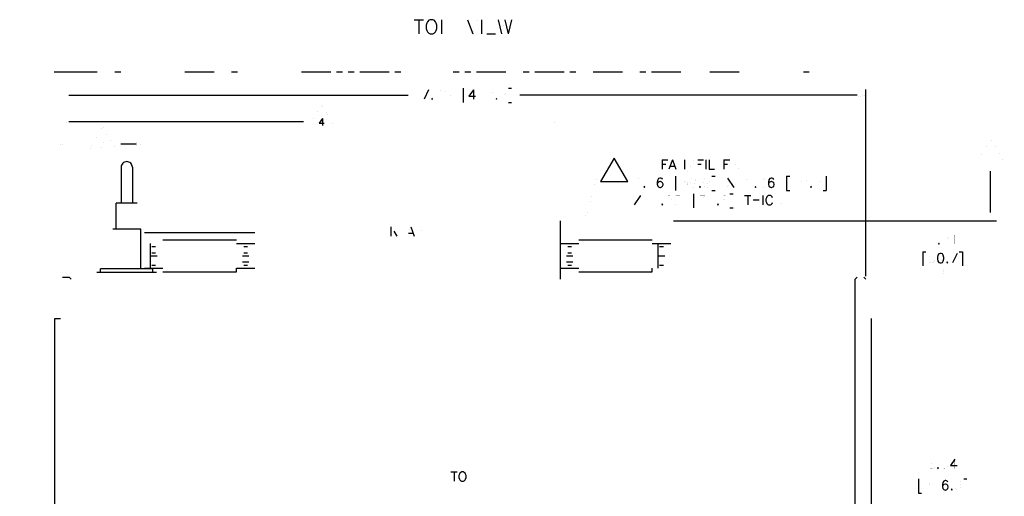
# Model space of a CAD drawing. Extents: x -5.2 to 5.2, y -3.8 to 3.8.
# Tile 6 of 9: x -5.2 to 1.7, y 0.5 to 3.8. Entities that reach past the tile are written whole.
import ezdxf

# ---------------------------------------------------------------- set-up
doc = ezdxf.new("R2010")
doc.units = 0

msp = doc.modelspace()

# ---------------------------------------------------------------- linework, layer by layer
at = {"layer": 'LAYER_1'}
for p, q in [((-2.40587, 3.80545), (-2.34091, 3.80545)), ((-2.37319, 3.80545), (-2.37319, 3.70781)), ((-2.21531, 3.80545), (-2.21531, 3.70781)), ((-2.03383, 3.80545), (-1.99681, 3.70781)), ((-1.93619, 3.80545), (-1.93619, 3.70781)), ((-1.82005, 3.80545), (-1.79681, 3.70781)), ((-1.77359, 3.80545), (-1.75037, 3.70781)), ((-1.72713, 3.80545), (-1.75037, 3.70781)), ((-1.89918, 3.70781), (-1.83855, 3.70781)), ((-4.91488, 3.44128), (-4.61488, 3.44128)), ((-4.49285, 3.44128), (-4.4519, 3.44128)), ((-4.00426, 3.44128), (-3.80112, 3.44128)), ((-3.67908, 3.44128), (-3.63814, 3.44128)), ((-3.1909, 3.44128), (-2.98736, 3.44128)), ((-2.9468, 3.44128), (-2.90586, 3.44128)), ((-2.8653, 3.44128), (-2.82476, 3.44128)), ((-2.78381, 3.44128), (-2.58027, 3.44128)), ((-2.53972, 3.44128), (-2.49918, 3.44128)), ((-2.13304, 3.44128), (-2.0921, 3.44128)), ((-2.05153, 3.44128), (-2.01099, 3.44128)), ((-1.97005, 3.44128), (-1.7669, 3.44128)), ((-1.64486, 3.44128), (-1.60391, 3.44128)), ((-1.56335, 3.44128), (-1.35982, 3.44128)), ((-1.31927, 3.44128), (-1.27833, 3.44128)), ((-1.15627, 3.44128), (-0.953131, 3.44128)), ((-0.831095, 3.44128), (-0.790148, 3.44128)), ((-0.749592, 3.44128), (-0.546055, 3.44128)), ((-0.342909, 3.44128), (-0.13937, 3.44128)), ((0.308283, 3.44128), (0.348823, 3.44128)), ((-2.30587, 3.3153), (-2.33697, 3.25033)), ((-2.06413, 3.32789), (-2.06413, 3.22868)), ((-1.99289, 3.3153), (-1.99289, 3.25033)), ((-1.74801, 3.32789), (-1.72635, 3.32789)), ((0.743299, 2.01649), (0.743299, 3.31884)), ((-4.81291, 3.27829), (-2.44681, 3.27829)), ((-1.74801, 3.22868), (-1.72635, 3.22868)), ((0.684638, 3.27829), (-1.66848, 3.27829)), ((-4.81291, 3.09562), (-3.17751, 3.09562)), ((-3.04405, 3.11726), (-3.04405, 3.06845)), ((-4.34402, 2.93774), (-4.4515, 2.93774)), ((-0.676372, 2.82789), (-0.636203, 2.82789)), ((-0.676372, 2.82789), (-0.676372, 2.76293)), ((-0.605109, 2.82789), (-0.62991, 2.76293)), ((-0.605109, 2.82789), (-0.580302, 2.76293)), ((-0.521247, 2.82789), (-0.521247, 2.76293)), ((-0.428345, 2.82789), (-0.388177, 2.82789)), ((-0.372444, 2.82789), (-0.372444, 2.76293)), ((-0.245659, 2.82789), (-0.205126, 2.82789)), ((-0.245659, 2.82789), (-0.245659, 2.76293)), ((-4.44874, 2.77671), (-4.44874, 2.52712)), ((-4.3704, 2.77671), (-4.3704, 2.52712)), ((-0.676372, 2.79718), (-0.651563, 2.79718)), ((-0.62047, 2.78459), (-0.589762, 2.78459)), ((-0.428345, 2.79718), (-0.403537, 2.79718)), ((-0.245659, 2.79718), (-0.220859, 2.79718)), ((1.61415, 2.46177), (1.61415, 2.74838)), ((-0.583455, 2.71373), (-0.583455, 2.61452)), ((-0.329135, 2.71373), (-0.307467, 2.71373)), ((-0.220859, 2.70113), (-0.177158, 2.63617)), ((0.191733, 2.71373), (0.213392, 2.71373)), ((0.191733, 2.71373), (0.191733, 2.61452)), ((0.467312, 2.71373), (0.467312, 2.61452)), ((-0.329135, 2.61452), (-0.307467, 2.61452)), ((0.191733, 2.61452), (0.213392, 2.61452)), ((0.445666, 2.61452), (0.467312, 2.61452)), ((-0.826762, 2.57948), (-0.870456, 2.51452)), ((-0.457872, 2.59208), (-0.457872, 2.49286)), ((-0.203931, 2.59208), (-0.182272, 2.59208)), ((-0.101583, 2.57948), (-0.058262, 2.57948)), ((-0.079922, 2.57948), (-0.079922, 2.51452)), ((-0.042527, 2.54837), (0, 2.54837)), ((0.025594, 2.57948), (0.025594, 2.51452)), ((-4.33615, 2.52712), (-4.4826, 2.52712)), ((-4.4826, 2.34484), (-4.4826, 2.52712)), ((-0.203931, 2.49286), (-0.182272, 2.49286)), ((-1.38541, 1.99643), (-1.38541, 2.4031)), ((-0.596442, 2.4031), (1.6551, 2.4031)), ((-2.56885, 2.36098), (-2.56885, 2.29601)), ((-2.42948, 2.36098), (-2.40469, 2.29601)), ((-4.28535, 2.32161), (-3.51687, 2.32161)), ((-4.15702, 2.27043), (-3.64522, 2.27043)), ((-2.54721, 2.33028), (-2.52555, 2.29601)), ((-2.44484, 2.31768), (-2.41374, 2.31768)), ((-1.25707, 2.27043), (-0.745259, 2.27043)), ((-4.24363, 2.07318), (-4.24363, 2.24484)), ((-4.23379, 2.22357), (-4.20859, 2.22357)), ((-3.64522, 2.24484), (-3.51687, 2.24484)), ((-3.59365, 2.22357), (-3.56844, 2.22357)), ((-1.38541, 2.24484), (-1.25707, 2.24484)), ((-1.33384, 2.22357), (-1.30863, 2.22357)), ((-0.745259, 2.24484), (-0.616909, 2.24484)), ((-0.703538, 2.07318), (-0.703538, 2.24484)), ((-0.693691, 2.22357), (-0.668091, 2.22357)), ((-4.24363, 2.15902), (-4.19874, 2.15902)), ((-4.23379, 2.18026), (-4.20859, 2.18026)), ((-3.60348, 2.15902), (-3.55861, 2.15902)), ((-3.59365, 2.18026), (-3.56844, 2.18026)), ((-1.34368, 2.15902), (-1.2988, 2.15902)), ((-1.33384, 2.18026), (-1.30863, 2.18026)), ((-0.703538, 2.15902), (-0.658651, 2.15902)), ((1.14133, 2.18737), (1.16298, 2.18737)), ((1.14133, 2.18737), (1.14133, 2.08814)), ((1.3799, 2.17515), (1.34919, 2.1098)), ((1.39566, 2.18737), (1.4173, 2.18737)), ((1.4173, 2.18737), (1.4173, 2.08814)), ((-4.59166, 2.04209), (-4.59166, 2.06807)), ((-4.22709, 2.06807), (-4.59166, 2.06807)), ((-4.28535, 2.07318), (-4.15702, 2.07318)), ((-4.23379, 2.09445), (-4.20859, 2.09445)), ((-4.22709, 2.04209), (-4.22709, 2.06807)), ((-3.64522, 2.07318), (-3.51687, 2.07318)), ((-3.60348, 2.1161), (-3.55861, 2.1161)), ((-3.59365, 2.09445), (-3.56844, 2.09445)), ((-1.38541, 2.07318), (-1.25707, 2.07318)), ((-1.34368, 2.1161), (-1.2988, 2.1161)), ((-1.33384, 2.09445), (-1.30863, 2.09445)), ((-0.693691, 2.09445), (-0.668091, 2.09445)), ((-4.85858, 2.00941), (-4.81134, 2.00941)), ((-4.81134, 2.00941), (-4.79834, 1.99643)), ((-4.2011, 2.04209), (-4.61804, 2.04209)), ((0.683065, 2.00941), (0.670085, 1.99643)), ((0.670085, -0.757086), (0.670085, 1.99643)), ((0.743299, 1.99643), (0.73032, 2.00941)), ((0.783855, -0.679137), (0.783855, 1.72123)), ((-2.14918, 0.651944), (-2.10587, 0.651944)), ((-2.12752, 0.651944), (-2.12752, 0.586989)), ((1.11062, 0.603129), (1.11062, 0.503926)), ((1.42676, 0.603129), (1.44842, 0.603129)), ((1.11062, 0.503926), (1.13227, 0.503926))]:
    msp.add_line(p, q, dxfattribs=at)
for points in [[(-2.29445, 3.80545), (-2.30351, 3.80111), (-2.31295, 3.79166), (-2.31767, 3.78222), (-2.32201, 3.76844), (-2.32201, 3.74522), (-2.31767, 3.73103), (-2.31295, 3.72197), (-2.30351, 3.71253), (-2.29445, 3.70781), (-2.27555, 3.70781), (-2.26649, 3.71253), (-2.25705, 3.72197), (-2.25233, 3.73103), (-2.24799, 3.74522), (-2.24799, 3.76844), (-2.25233, 3.78222), (-2.25705, 3.79166), (-2.26649, 3.80111), (-2.27555, 3.80545)], [(-2.28107, 3.25663), (-2.28422, 3.25348), (-2.28107, 3.25033), (-2.27791, 3.25348)], [(-1.83147, 3.25663), (-1.83462, 3.25348), (-1.83147, 3.25033), (-1.8287, 3.25348)], [(-1.01022, 2.8405), (-1.1055, 2.67594), (-0.915344, 2.67594)], [(-0.800381, 2.64246), (-0.803522, 2.63933), (-0.800381, 2.63617), (-0.797234, 2.63933)], [(-0.412984, 2.64246), (-0.416131, 2.63933), (-0.412984, 2.63617), (-0.40983, 2.63933)], [(-0.025587, 2.64246), (-0.028341, 2.63933), (-0.025587, 2.63617), (-0.022441, 2.63933)], [(0.36221, 2.64246), (0.359049, 2.63933), (0.36221, 2.63617), (0.364949, 2.63933)], [(-0.675191, 2.52083), (-0.677938, 2.51767), (-0.675191, 2.51452), (-0.672038, 2.51767)], [(-0.287401, 2.52083), (-0.290548, 2.51767), (-0.287401, 2.51452), (-0.284248, 2.51767)], [(1.25313, 2.24641), (1.24999, 2.24327), (1.25313, 2.24012), (1.25589, 2.24327)], [(1.26219, 2.17515), (1.25313, 2.172), (1.24684, 2.16256), (1.24369, 2.1472), (1.24369, 2.13776), (1.24684, 2.12239), (1.25313, 2.11295), (1.26219, 2.1098), (1.2685, 2.1098), (1.27794, 2.11295), (1.28384, 2.12239), (1.287, 2.13776), (1.287, 2.1472), (1.28384, 2.16256), (1.27794, 2.172), (1.2685, 2.17515)], [(1.31181, 2.1161), (1.30865, 2.11295), (1.31181, 2.1098), (1.31494, 2.11295)], [(-2.07477, 0.651944), (-2.08106, 0.648797), (-2.08737, 0.642897), (-2.09052, 0.636604), (-2.09366, 0.62715), (-2.09366, 0.611796), (-2.09051, 0.602356), (-2.08737, 0.596049), (-2.08106, 0.590149), (-2.07477, 0.586989), (-2.06256, 0.586989), (-2.05626, 0.590149), (-2.04997, 0.596049), (-2.04722, 0.602356), (-2.04407, 0.611796), (-2.04407, 0.62715), (-2.04721, 0.636604), (-2.04997, 0.642897), (-2.05626, 0.648797), (-2.06256, 0.651944)], [(1.24684, 0.681864), (1.24369, 0.678732), (1.24684, 0.675571), (1.24999, 0.678732)], [(1.3429, 0.531881), (1.33975, 0.528721), (1.3429, 0.525574), (1.34606, 0.528721)]]:
    msp.add_lwpolyline(points, close=True, dxfattribs=at)
at = {"layer": 'LAYER_1', "const_width": 0.0001}
for points in [[(-2.21531, 3.80545), (-2.17359, 3.80545), (-2.15941, 3.80111), (-2.15469, 3.79639), (-2.15036, 3.78694), (-2.15036, 3.77316), (-2.15469, 3.76372), (-2.15941, 3.75899), (-2.17359, 3.75427), (-2.21531, 3.75427)], [(-1.95941, 3.80545), (-1.99681, 3.70781)], [(-1.89918, 3.80545), (-1.83855, 3.80545)], [(-1.89918, 3.80545), (-1.89918, 3.70781)], [(-1.77359, 3.80545), (-1.79681, 3.70781)], [(-1.89918, 3.75899), (-1.86178, 3.75899)], [(-4.57394, 3.44128), (-4.53339, 3.44128)], [(-4.41134, 3.44128), (-4.2078, 3.44128)], [(-4.16726, 3.44128), (-4.1267, 3.44128)], [(-4.08576, 3.44128), (-4.0452, 3.44128)], [(-3.76018, 3.44128), (-3.71962, 3.44128)], [(-3.59758, 3.44128), (-3.39404, 3.44128)], [(-3.3535, 3.44128), (-3.31294, 3.44128)], [(-3.27199, 3.44128), (-3.23144, 3.44128)], [(-2.45823, 3.44128), (-2.41768, 3.44128)], [(-2.37712, 3.44128), (-2.17359, 3.44128)], [(-1.72595, 3.44128), (-1.6854, 3.44128)], [(-1.23777, 3.44128), (-1.19722, 3.44128)], [(-0.912191, 3.44128), (-0.871635, 3.44128)], [(-0.505506, 3.44128), (-0.464952, 3.44128)], [(-0.42401, 3.44128), (-0.383456, 3.44128)], [(-0.098423, 3.44128), (-0.057867, 3.44128)], [(-0.017313, 3.44128), (0.023641, 3.44128)], [(0.064183, 3.44128), (0.267715, 3.44128)], [(0.389758, 3.44128), (0.430312, 3.44128)], [(0.47088, 3.44128), (0.771267, 3.44128)], [(0.791328, 3.44128), (1.6547, 3.44128)], [(1.60432, 3.38262), (1.624, 3.38262), (1.61415, 3.44128)], [(1.61415, 3.38262), (1.61415, 3.04482)], [(-4.87158, 2.01649), (-4.87158, 3.31884)], [(-2.40192, 3.30309), (-2.39564, 3.30583), (-2.38658, 3.3153), (-2.38658, 3.25033)], [(-2.34918, 3.3153), (-2.30587, 3.3153)], [(-2.25311, 3.29993), (-2.25311, 3.30309), (-2.24997, 3.30899), (-2.24681, 3.31214), (-2.24091, 3.3153), (-2.22831, 3.3153), (-2.22201, 3.31214), (-2.21926, 3.30899), (-2.2161, 3.30309), (-2.2161, 3.2968), (-2.21926, 3.29049), (-2.22516, 3.28105), (-2.25626, 3.25033), (-2.21295, 3.25033)], [(-2.15705, 3.3153), (-2.18815, 3.3153), (-2.1913, 3.28733), (-2.18815, 3.29049), (-2.1787, 3.29364), (-2.16965, 3.29364), (-2.1602, 3.29049), (-2.1539, 3.28419), (-2.15074, 3.27513), (-2.15074, 3.26883), (-2.1539, 3.25939), (-2.1602, 3.25349), (-2.16965, 3.25033), (-2.1787, 3.25033), (-2.18815, 3.25348), (-2.1913, 3.25663), (-2.19445, 3.26253)], [(-2.06413, 3.32789), (-2.04248, 3.32789)], [(-1.95548, 3.3153), (-1.92162, 3.3153), (-1.94012, 3.29049), (-1.93068, 3.29049), (-1.92477, 3.28733), (-1.92162, 3.28419), (-1.91846, 3.27513), (-1.91846, 3.26883), (-1.92162, 3.25939), (-1.92752, 3.25349), (-1.93698, 3.25033), (-1.94642, 3.25033), (-1.95548, 3.25348), (-1.95863, 3.25663), (-1.96177, 3.26253)], [(-1.80391, 3.29993), (-1.80391, 3.30309), (-1.80076, 3.30899), (-1.79761, 3.31214), (-1.79131, 3.3153), (-1.77911, 3.3153), (-1.7728, 3.31214), (-1.76965, 3.30899), (-1.76651, 3.30309), (-1.76651, 3.2968), (-1.76966, 3.29049), (-1.77595, 3.28105), (-1.80666, 3.25033), (-1.76335, 3.25033)], [(-1.72635, 3.32789), (-1.72635, 3.22868)], [(-4.81291, 3.28774), (-4.81291, 3.26845), (-4.87158, 3.27829)], [(-2.06413, 3.22868), (-2.04248, 3.22868)], [(0.684638, 3.28774), (0.684638, 3.26845), (0.743299, 3.27829)], [(-4.87158, 2.01649), (-4.87158, 3.13656)], [(-4.81291, 3.10545), (-4.81291, 3.08616), (-4.87158, 3.09562)], [(-1.44406, 3.09562), (-2.92318, 3.09562)], [(-1.44406, 3.10545), (-1.44406, 3.08616), (-1.38541, 3.09562)], [(-1.38541, 2.42358), (-1.38541, 3.13656)], [(-4.5889, 2.9594), (-4.56331, 2.9594), (-4.57748, 2.9409), (-4.5704, 2.9409), (-4.56567, 2.93854), (-4.56331, 2.93618), (-4.56095, 2.92907), (-4.56095, 2.92435), (-4.56331, 2.91766), (-4.56804, 2.91293), (-4.57512, 2.91057), (-4.5822, 2.91057), (-4.5889, 2.91293), (-4.59126, 2.91529), (-4.59362, 2.92002)], [(-4.28535, 2.42358), (-4.28535, 2.97868)], [(-4.81291, 2.94758), (-4.81291, 2.9283), (-4.87158, 2.93774)], [(-4.81291, 2.93774), (-4.70544, 2.93774)], [(-4.34402, 2.94758), (-4.34402, 2.9283), (-4.28535, 2.93774)], [(-0.865342, 2.81255), (-0.865342, 2.81569), (-0.862576, 2.82199), (-0.859442, 2.82515), (-0.853135, 2.82789), (-0.840535, 2.82789), (-0.834635, 2.82515), (-0.831481, 2.82199), (-0.828328, 2.81569), (-0.828328, 2.80939), (-0.831481, 2.80311), (-0.837788, 2.79405), (-0.868497, 2.76293), (-0.825174, 2.76293)], [(-0.763373, 2.82789), (-0.806674, 2.76293)], [(-0.806674, 2.82789), (-0.763373, 2.76293)], [(-0.564955, 2.82789), (-0.521247, 2.76293)], [(-0.564955, 2.82789), (-0.564955, 2.76293)], [(-0.446845, 2.8405), (-0.502747, 2.74129)], [(-0.428345, 2.82789), (-0.428345, 2.76293)], [(-0.304328, 2.82789), (-0.26102, 2.82789)], [(-0.282674, 2.82789), (-0.282674, 2.76293)], [(-0.186612, 2.82789), (-0.158658, 2.82789), (-0.14961, 2.82515), (-0.146451, 2.82199), (-0.143303, 2.81569), (-0.143303, 2.80939), (-0.146451, 2.80311), (-0.14961, 2.80034), (-0.158658, 2.79718), (-0.186612, 2.79718)], [(-0.186612, 2.82789), (-0.186612, 2.76293)], [(1.60866, 2.87042), (1.61297, 2.87278), (1.62006, 2.87986), (1.62006, 2.83105)], [(-1.19722, 2.45979), (-1.11928, 2.75349)], [(-1.11928, 2.75349), (-1.06101, 2.75349)], [(-0.245659, 2.76293), (-0.205126, 2.76293)], [(-0.164951, 2.79718), (-0.143303, 2.76293)], [(-0.121642, 2.7909), (-0.065748, 2.7909)], [(-1.01612, 2.73341), (-1.0114, 2.73578), (-1.00471, 2.74286), (-1.00471, 2.69404)], [(-0.865342, 2.68578), (-0.865342, 2.68892), (-0.862576, 2.69484), (-0.859442, 2.69798), (-0.853135, 2.70113), (-0.840535, 2.70113), (-0.834635, 2.69798), (-0.831481, 2.69484), (-0.828328, 2.68892), (-0.828328, 2.68262), (-0.831481, 2.67632), (-0.837788, 2.66727), (-0.868497, 2.63617), (-0.825174, 2.63617)], [(-0.769273, 2.70113), (-0.735426, 2.70113), (-0.753927, 2.67632), (-0.74448, 2.67632), (-0.738566, 2.67317), (-0.735426, 2.67042), (-0.732273, 2.66098), (-0.732273, 2.65467), (-0.735426, 2.64561), (-0.741326, 2.63933), (-0.750773, 2.63617), (-0.76022, 2.63617), (-0.769273, 2.63933), (-0.772427, 2.64246), (-0.77558, 2.64838)], [(-0.583455, 2.71373), (-0.561801, 2.71373)], [(-0.505899, 2.70113), (-0.536994, 2.70113), (-0.540148, 2.67317), (-0.536994, 2.67632), (-0.527553, 2.67948), (-0.518494, 2.67948), (-0.509053, 2.67632), (-0.502747, 2.67042), (-0.499592, 2.66098), (-0.499592, 2.65467), (-0.502747, 2.64561), (-0.509053, 2.63933), (-0.518494, 2.63617), (-0.527553, 2.63617), (-0.536994, 2.63933), (-0.540148, 2.64246), (-0.543301, 2.64838)], [(-0.440938, 2.67948), (-0.444091, 2.67042), (-0.449998, 2.66412), (-0.459438, 2.66098), (-0.462592, 2.66098), (-0.471645, 2.66412), (-0.47794, 2.67042), (-0.481092, 2.67948), (-0.481092, 2.68262), (-0.47794, 2.69208), (-0.471645, 2.69798), (-0.462592, 2.70113), (-0.459438, 2.70113), (-0.449998, 2.69798), (-0.444091, 2.69208), (-0.440938, 2.67948), (-0.440938, 2.66412), (-0.444091, 2.64838), (-0.449998, 2.63933), (-0.459438, 2.63617), (-0.465745, 2.63617), (-0.474799, 2.63933), (-0.47794, 2.64561)], [(-0.347635, 2.67948), (-0.35079, 2.67042), (-0.357076, 2.66412), (-0.366523, 2.66098), (-0.369676, 2.66098), (-0.37873, 2.66412), (-0.385037, 2.67042), (-0.388177, 2.67948), (-0.388177, 2.68262), (-0.385037, 2.69208), (-0.37873, 2.69798), (-0.369676, 2.70113), (-0.366523, 2.70113), (-0.357076, 2.69798), (-0.35079, 2.69208), (-0.347635, 2.67948), (-0.347635, 2.66412), (-0.35079, 2.64838), (-0.357076, 2.63933), (-0.366523, 2.63617), (-0.372444, 2.63617), (-0.381883, 2.63933), (-0.385037, 2.64561)], [(-0.307467, 2.71373), (-0.307467, 2.61452)], [(-0.177158, 2.70113), (-0.220859, 2.63617)], [(-0.090556, 2.68578), (-0.090556, 2.68892), (-0.087395, 2.69484), (-0.084249, 2.69798), (-0.077955, 2.70113), (-0.065748, 2.70113), (-0.059455, 2.69798), (-0.056295, 2.69484), (-0.053148, 2.68892), (-0.053148, 2.68262), (-0.056295, 2.67632), (-0.062588, 2.66727), (-0.093702, 2.63617), (-0.050395, 2.63617)], [(0.00552, 2.70113), (0.039781, 2.70113), (0.020874, 2.67632), (0.030315, 2.67632), (0.036622, 2.67317), (0.039781, 2.67042), (0.042915, 2.66098), (0.042915, 2.65467), (0.039781, 2.64561), (0.033474, 2.63933), (0.024022, 2.63617), (0.014974, 2.63617), (0.00552, 2.63933), (0.002374, 2.64246), (-0.000794, 2.64838)], [(0.268894, 2.70113), (0.238187, 2.70113), (0.23504, 2.67317), (0.238187, 2.67632), (0.247247, 2.67948), (0.256687, 2.67948), (0.266155, 2.67632), (0.272055, 2.67042), (0.275201, 2.66098), (0.275201, 2.65467), (0.272055, 2.64561), (0.266155, 2.63933), (0.256687, 2.63617), (0.247247, 2.63617), (0.238187, 2.63933), (0.23504, 2.64246), (0.231906, 2.64838)], [(0.334242, 2.67948), (0.331109, 2.67042), (0.324802, 2.66412), (0.315742, 2.66098), (0.312595, 2.66098), (0.303155, 2.66412), (0.296862, 2.67042), (0.293701, 2.67948), (0.293701, 2.68262), (0.296862, 2.69208), (0.303155, 2.69798), (0.312595, 2.70113), (0.315742, 2.70113), (0.324802, 2.69798), (0.331109, 2.69208), (0.334242, 2.67948), (0.334242, 2.66412), (0.331109, 2.64838), (0.324802, 2.63933), (0.315742, 2.63617), (0.309462, 2.63617), (0.299995, 2.63933), (0.296862, 2.64561)], [(0.427165, 2.67948), (0.424005, 2.67042), (0.417724, 2.66412), (0.408665, 2.66098), (0.405517, 2.66098), (0.396065, 2.66412), (0.389758, 2.67042), (0.387017, 2.67948), (0.387017, 2.68262), (0.389758, 2.69208), (0.396065, 2.69798), (0.405517, 2.70113), (0.408665, 2.70113), (0.417724, 2.69798), (0.424005, 2.69208), (0.427165, 2.67948), (0.427165, 2.66412), (0.424005, 2.64838), (0.417724, 2.63933), (0.408665, 2.63617), (0.402358, 2.63617), (0.392917, 2.63933), (0.389758, 2.64561)], [(0.445666, 2.71373), (0.467312, 2.71373)], [(-0.583455, 2.61452), (-0.561801, 2.61452)], [(-0.870456, 2.57948), (-0.826762, 2.51452)], [(-0.73384, 2.56727), (-0.727552, 2.57041), (-0.718492, 2.57948), (-0.718492, 2.51452)], [(-0.64723, 2.56413), (-0.64723, 2.56727), (-0.644077, 2.57318), (-0.640937, 2.57633), (-0.634637, 2.57948), (-0.622423, 2.57948), (-0.616137, 2.57633), (-0.612983, 2.57318), (-0.60983, 2.56727), (-0.60983, 2.56097), (-0.612983, 2.55467), (-0.61929, 2.54562), (-0.650384, 2.51452), (-0.606676, 2.51452)], [(-0.551174, 2.57948), (-0.581881, 2.57948), (-0.585022, 2.55153), (-0.581881, 2.55467), (-0.572828, 2.55783), (-0.563367, 2.55783), (-0.554315, 2.55467), (-0.548022, 2.54837), (-0.544867, 2.53933), (-0.544867, 2.53302), (-0.548022, 2.52358), (-0.554315, 2.51767), (-0.563367, 2.51452), (-0.572828, 2.51452), (-0.581881, 2.51767), (-0.585022, 2.52083), (-0.588176, 2.52673)], [(-0.457872, 2.59208), (-0.436219, 2.59208)], [(-0.41141, 2.57948), (-0.377549, 2.57948), (-0.396051, 2.55467), (-0.386603, 2.55467), (-0.380703, 2.55153), (-0.377549, 2.54837), (-0.374397, 2.53933), (-0.374397, 2.53302), (-0.377549, 2.52358), (-0.383456, 2.51767), (-0.39291, 2.51452), (-0.402358, 2.51452), (-0.41141, 2.51767), (-0.414565, 2.52083), (-0.417703, 2.52673)], [(-0.346456, 2.56727), (-0.340149, 2.57041), (-0.331095, 2.57948), (-0.331095, 2.51452)], [(-0.182272, 2.59208), (-0.182272, 2.49286)], [(-0.042527, 2.57948), (-0.042527, 2.51452)], [(0.000787, 2.57948), (0.000787, 2.51452)], [(0.158665, 2.57948), (0.115356, 2.53617)], [(0.115356, 2.57948), (0.115356, 2.51452)], [(0.131103, 2.55153), (0.158665, 2.51452)], [(-4.33615, 2.34484), (-4.33615, 2.52712)], [(-0.457872, 2.49286), (-0.436219, 2.49286)], [(-4.28535, 2.06807), (-4.28535, 2.4031)], [(-4.28535, 2.4031), (-3.51687, 2.4031)], [(-3.51687, 1.99643), (-3.51687, 2.4031)], [(-1.38541, 2.4031), (-0.616909, 2.4031)], [(-1.18777, 2.45705), (-1.20668, 2.46215), (-1.21219, 2.4031)], [(-0.616909, 1.99643), (-0.616909, 2.4031)], [(-0.596442, 2.4031), (1.32007, 2.4031)], [(-0.596442, 2.4031), (1.6547, 2.4031)], [(1.26968, 2.34445), (1.28897, 2.34445), (1.27912, 2.4031)], [(1.60432, 2.46177), (1.624, 2.46177), (1.61415, 2.4031)], [(1.60471, 2.34445), (1.62439, 2.34445), (1.61456, 2.4031)], [(-4.507, 2.06807), (-4.507, 2.34484)], [(-2.56885, 2.36098), (-2.5409, 2.36098), (-2.53184, 2.35782), (-2.52871, 2.35507), (-2.52555, 2.34876), (-2.52555, 2.34248), (-2.52871, 2.33618), (-2.53184, 2.33303), (-2.5409, 2.33028), (-2.56885, 2.33028)], [(-2.5039, 2.36098), (-2.46335, 2.36098)], [(-2.5039, 2.36098), (-2.5039, 2.29601)], [(-2.42948, 2.36098), (-2.45428, 2.29601)], [(-2.38894, 2.36098), (-2.36098, 2.36098), (-2.35193, 2.35782), (-2.34879, 2.35507), (-2.34564, 2.34876), (-2.34564, 2.34248), (-2.34879, 2.33618), (-2.35193, 2.33303), (-2.36098, 2.33028), (-2.38894, 2.33028)], [(-2.38894, 2.36098), (-2.38894, 2.29601)], [(1.27912, 2.34445), (1.27912, 2.32398)], [(1.61456, 2.34445), (1.61456, 0.517314)], [(-4.15702, 2.24484), (-4.15702, 2.27043)], [(-3.64522, 2.24484), (-3.64522, 2.27043)], [(-2.5039, 2.33028), (-2.47909, 2.33028)], [(-2.5039, 2.29601), (-2.46335, 2.29601)], [(-2.36729, 2.33028), (-2.34564, 2.29601)], [(-1.38541, 2.32161), (-0.616909, 2.32161)], [(-1.25707, 2.24484), (-1.25707, 2.27043)], [(-0.745259, 2.24484), (-0.745259, 2.27043)], [(1.19408, 2.29287), (1.20039, 2.29601), (1.20945, 2.30507), (1.20945, 2.24012)], [(1.28069, 2.28971), (1.28069, 2.29287), (1.28384, 2.29917), (1.287, 2.30232), (1.2933, 2.30507), (1.3055, 2.30507), (1.31181, 2.30232), (1.31494, 2.29917), (1.3181, 2.29287), (1.3181, 2.28657), (1.31494, 2.28027), (1.30865, 2.27121), (1.27794, 2.24012), (1.32125, 2.24012)], [(1.34919, 2.29287), (1.3551, 2.29601), (1.36456, 2.30507), (1.36456, 2.24012)], [(-4.28535, 2.24484), (-4.15702, 2.24484)], [(-4.24363, 2.20193), (-4.19874, 2.20193)], [(-4.19874, 2.07318), (-4.19874, 2.24484)], [(-3.60348, 2.07318), (-3.60348, 2.24484)], [(-3.60348, 2.20193), (-3.55861, 2.20193)], [(-3.55861, 2.07318), (-3.55861, 2.24484)], [(-2.45351, 2.10192), (-2.45351, 2.23658)], [(-1.34368, 2.07318), (-1.34368, 2.24484)], [(-1.34368, 2.20193), (-1.2988, 2.20193)], [(-1.2988, 2.07318), (-1.2988, 2.24484)], [(-0.703538, 2.20193), (-0.658651, 2.20193)], [(-0.658651, 2.07318), (-0.658651, 2.24484)], [(-4.23379, 2.13736), (-4.20859, 2.13736)], [(-3.59365, 2.13736), (-3.56844, 2.13736)], [(-1.33384, 2.13736), (-1.30863, 2.13736)], [(-0.693691, 2.18026), (-0.668091, 2.18026)], [(-0.693691, 2.13736), (-0.668091, 2.13736)], [(1.18779, 2.17515), (1.22205, 2.17515), (1.20352, 2.15036), (1.21258, 2.15036), (1.21889, 2.1472), (1.22205, 2.14405), (1.22518, 2.1346), (1.22518, 2.1287), (1.22205, 2.11926), (1.21574, 2.11295), (1.20629, 2.1098), (1.19724, 2.1098), (1.18779, 2.11295), (1.18464, 2.1161), (1.18148, 2.12239)], [(1.33659, 2.17515), (1.3799, 2.17515)], [(-4.24363, 2.1161), (-4.19874, 2.1161)], [(-4.15702, 2.04719), (-4.15702, 2.07318)], [(-2.44366, 2.10192), (-2.46335, 2.10192), (-2.4535, 2.04365)], [(-1.25707, 2.04719), (-1.25707, 2.07318)], [(-0.745259, 2.07318), (-0.616909, 2.07318)], [(-0.703538, 2.1161), (-0.658651, 2.1161)], [(1.14133, 2.08814), (1.16298, 2.08814)], [(1.26968, 2.06768), (1.28897, 2.06768), (1.27912, 2.00941)], [(1.27912, 2.06768), (1.27912, 2.09091)], [(1.39566, 2.08814), (1.4173, 2.08814)], [(-4.87158, 1.99643), (-4.85858, 2.00941)], [(-4.87158, -0.757086), (-4.87158, 1.99643)], [(-4.79834, -0.757086), (-4.79834, 1.99643)], [(0.670085, 1.99643), (-4.79834, 1.99643)], [(-4.61804, 1.99643), (-4.61804, 2.04209)], [(-4.2011, 1.99643), (-4.2011, 2.04209)], [(0.73032, 2.00941), (0.683065, 2.00941)], [(0.743299, -0.757086), (0.743299, 1.99643)], [(0.750394, 2.00941), (1.31889, 2.00941)], [(1.26968, 1.95076), (1.28936, 1.95076), (1.27951, 2.00941)], [(1.27951, 1.95076), (1.27951, 0.785014)], [(0.783855, 1.72123), (0.743299, 1.72123)], [(0.670085, 1.18265), (-4.79834, 1.18265)], [(1.30904, 0.740526), (1.27794, 0.740526), (1.27479, 0.712979), (1.27794, 0.715732), (1.287, 0.718879), (1.29644, 0.718879), (1.30588, 0.715732), (1.31181, 0.709818), (1.31494, 0.700379), (1.31494, 0.694072), (1.31181, 0.685025), (1.30588, 0.678732), (1.29644, 0.675571), (1.287, 0.675571), (1.27794, 0.678732), (1.27479, 0.681864), (1.27163, 0.688171)], [(1.36456, 0.740526), (1.36456, 0.675571)], [(-2.02241, 0.651944), (-1.99445, 0.651944), (-1.985, 0.648797), (-1.98186, 0.645664), (-1.9787, 0.639736), (-1.9787, 0.630297), (-1.98186, 0.624003), (-1.985, 0.620857), (-1.99445, 0.61809), (-2.02241, 0.61809)], [(-2.02241, 0.651944), (-2.02241, 0.586989)], [(1.11062, 0.603129), (1.13227, 0.603129)], [(1.15393, 0.575189), (1.15393, 0.578322), (1.15708, 0.584629), (1.16022, 0.587775), (1.16614, 0.590922), (1.17874, 0.590922), (1.18503, 0.587775), (1.18779, 0.584629), (1.19093, 0.578322), (1.19093, 0.572422), (1.18779, 0.566128), (1.18187, 0.556675), (1.15077, 0.525574), (1.19408, 0.525574)], [(1.22205, 0.578322), (1.22833, 0.581482), (1.23739, 0.590922), (1.23739, 0.525574)], [(1.40786, 0.569275), (1.40511, 0.559821), (1.3988, 0.553528), (1.38936, 0.550382), (1.3862, 0.550382), (1.37716, 0.553528), (1.37086, 0.559821), (1.3677, 0.569275), (1.3677, 0.572422), (1.37086, 0.581482), (1.37716, 0.587775), (1.3862, 0.590922), (1.38936, 0.590922), (1.3988, 0.587775), (1.40511, 0.581482), (1.40786, 0.569275), (1.40786, 0.553528), (1.40511, 0.538174), (1.3988, 0.528721), (1.38936, 0.525574), (1.38345, 0.525574), (1.374, 0.528721), (1.37086, 0.535014)], [(1.44842, 0.603129), (1.44842, 0.503926)], [(1.42676, 0.503926), (1.44842, 0.503926)]]:
    msp.add_lwpolyline(points, dxfattribs=at)
at = {"layer": 'LAYER_1'}
for points in [[(-1.99289, 3.3153), (-2.02398, 3.27199), (-1.97713, 3.27199)], [(-3.04405, 3.11726), (-3.06727, 3.08459), (-3.03223, 3.08459)], [(-4.3704, 2.77671), (-4.37119, 2.78459), (-4.37355, 2.79169), (-4.3771, 2.79837), (-4.38182, 2.80429), (-4.38772, 2.80939), (-4.39482, 2.81294), (-4.4019, 2.8153), (-4.40937, 2.81569), (-4.41724, 2.8153), (-4.42434, 2.81294), (-4.43142, 2.80939), (-4.43733, 2.80429), (-4.44205, 2.79837), (-4.44559, 2.79169), (-4.44795, 2.78459), (-4.44874, 2.77671)], [(-0.347635, 2.82789), (-0.347635, 2.76293), (-0.310622, 2.76293)], [(-0.673217, 2.69208), (-0.676372, 2.69798), (-0.685812, 2.70113), (-0.691717, 2.70113), (-0.701165, 2.69798), (-0.707465, 2.68892), (-0.710619, 2.67317), (-0.710619, 2.65783), (-0.707465, 2.64561), (-0.701165, 2.63933), (-0.691717, 2.63617), (-0.688965, 2.63617), (-0.67951, 2.63933), (-0.673217, 2.64561), (-0.670065, 2.65467), (-0.670065, 2.65783), (-0.673217, 2.66727), (-0.67951, 2.67317), (-0.688965, 2.67632), (-0.691717, 2.67632), (-0.701165, 2.67317), (-0.707465, 2.66727), (-0.710619, 2.65783)], [(0.101576, 2.69208), (0.09843, 2.69798), (0.089369, 2.70113), (0.083076, 2.70113), (0.073622, 2.69798), (0.067722, 2.68892), (0.064562, 2.67317), (0.064576, 2.65783), (0.067722, 2.64561), (0.073622, 2.63933), (0.083076, 2.63617), (0.086223, 2.63617), (0.095269, 2.63933), (0.101576, 2.64561), (0.104737, 2.65467), (0.104737, 2.65783), (0.101576, 2.66727), (0.095269, 2.67317), (0.086223, 2.67632), (0.083076, 2.67632), (0.073622, 2.67317), (0.067722, 2.66727), (0.064562, 2.65783)], [(0.093709, 2.56413), (0.090549, 2.57041), (0.084256, 2.57633), (0.078356, 2.57948), (0.065755, 2.57948), (0.059462, 2.57633), (0.053548, 2.57041), (0.050402, 2.56413), (0.047241, 2.55467), (0.047241, 2.53933), (0.050402, 2.52987), (0.053548, 2.52358), (0.059462, 2.51767), (0.065755, 2.51452), (0.078356, 2.51452)], [(0.078356, 2.51452), (0.084256, 2.51767), (0.090549, 2.52358), (0.093709, 2.52987)], [(-4.31175, 2.06807), (-4.31175, 2.34484), (-4.507, 2.34484)], [(-4.15702, 2.04719), (-3.64522, 2.04719), (-3.64522, 2.07318)], [(-1.25707, 2.04719), (-0.745259, 2.04719), (-0.745259, 2.07318)], [(-5.15622, -0.679137), (-4.91212, -0.679137), (-4.91212, 1.72123), (-4.87158, 1.72123)], [(1.36456, 0.740526), (1.33385, 0.697232), (1.3803, 0.697232)], [(1.31494, 0.581482), (1.31181, 0.587775), (1.30275, 0.590922), (1.29644, 0.590922), (1.287, 0.587775), (1.2811, 0.578322), (1.27794, 0.562982), (1.27794, 0.547614), (1.2811, 0.535014), (1.287, 0.528721), (1.29644, 0.525574), (1.2996, 0.525574), (1.30904, 0.528721), (1.31494, 0.535014), (1.3181, 0.544481), (1.3181, 0.547614), (1.31494, 0.556675), (1.30904, 0.562982), (1.2996, 0.566128), (1.29644, 0.566128), (1.287, 0.562982), (1.2811, 0.556675), (1.27794, 0.547614)]]:
    msp.add_lwpolyline(points, dxfattribs=at)
at = {"layer": 'LAYER_1', "const_width": 0.0001}
for points in [[(-1.88422, 3.3153), (-1.89368, 3.31214), (-1.89682, 3.30583), (-1.89682, 3.29993), (-1.89368, 3.29364), (-1.88737, 3.29049), (-1.87516, 3.28733), (-1.86572, 3.28419), (-1.85941, 3.27829), (-1.85628, 3.27199), (-1.85628, 3.26253), (-1.85941, 3.25663), (-1.86256, 3.25348), (-1.87201, 3.25033), (-1.88422, 3.25033), (-1.89368, 3.25348), (-1.89682, 3.25663), (-1.89997, 3.26253), (-1.89997, 3.27199), (-1.89682, 3.27829), (-1.89052, 3.28419), (-1.88106, 3.28733), (-1.86887, 3.29049), (-1.86256, 3.29364), (-1.85941, 3.29993), (-1.85941, 3.30583), (-1.86256, 3.31214), (-1.87201, 3.3153)], [(-3.04955, 3.21491), (-3.14483, 3.05034), (-2.95468, 3.05034)], [(-4.57748, 3.05703), (-4.67237, 2.89246), (-4.4822, 2.89246)], [(1.61415, 2.97751), (1.51927, 2.81294), (1.70943, 2.81294)], [(-0.247247, 2.57948), (-0.256687, 2.57633), (-0.25984, 2.57041), (-0.25984, 2.56413), (-0.256687, 2.55783), (-0.250387, 2.55467), (-0.237785, 2.55153), (-0.228726, 2.54837), (-0.222445, 2.54247), (-0.219285, 2.53617), (-0.219285, 2.52673), (-0.222445, 2.52083), (-0.225592, 2.51767), (-0.235033, 2.51452), (-0.247247, 2.51452), (-0.256687, 2.51767), (-0.25984, 2.52083), (-0.262594, 2.52673), (-0.262594, 2.53617), (-0.25984, 2.54247), (-0.25354, 2.54837), (-0.244092, 2.55153), (-0.231885, 2.55467), (-0.225592, 2.55783), (-0.222445, 2.56413), (-0.222445, 2.57041), (-0.225592, 2.57633), (-0.235033, 2.57948)], [(1.19408, 0.740526), (1.18503, 0.737786), (1.18187, 0.731479), (1.18187, 0.725172), (1.18503, 0.718879), (1.19093, 0.715732), (1.20352, 0.712979), (1.21258, 0.709818), (1.21889, 0.703525), (1.22205, 0.697232), (1.22205, 0.688171), (1.21889, 0.681864), (1.21574, 0.678732), (1.20668, 0.675571), (1.19408, 0.675571), (1.18503, 0.678732), (1.18187, 0.681864), (1.17874, 0.688171), (1.17874, 0.697232), (1.18187, 0.703525), (1.18779, 0.709818), (1.19724, 0.712979), (1.20983, 0.715732), (1.21574, 0.718879), (1.21889, 0.725172), (1.21889, 0.731479), (1.21574, 0.737786), (1.20668, 0.740526)]]:
    msp.add_lwpolyline(points, close=True, dxfattribs=at)

doc.saveas('drawing.dxf')
